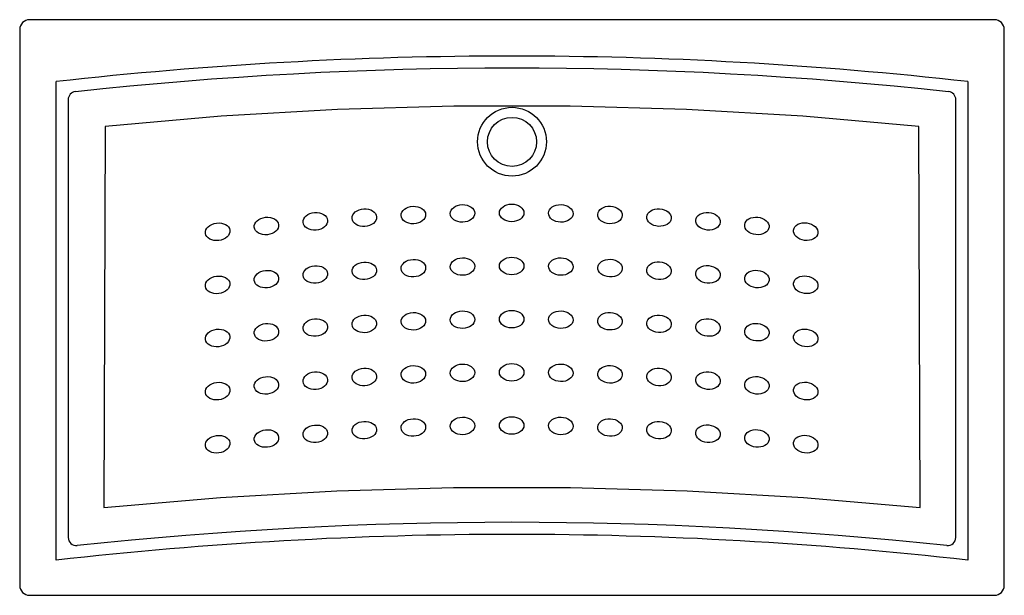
# Model space of a CAD drawing. Header units: millimetres. Extents: x -0.6 to 0.6, y 0 to 0.7.
import ezdxf

# ---------------------------------------------------------------- set-up
doc = ezdxf.new("R2010")
doc.units = ezdxf.units.MM
doc.layers.add('BLOCKS', color=3, linetype='Continuous')

msp = doc.modelspace()

# ---------------------------------------------------------------- linework, layer by layer
at = {"layer": 'BLOCKS'}
for p, q in [((0.59, 0.7042), (-0.59, 0.7042)), ((-0.6021, 0.6921), (-0.6021, 0.0121)), ((0.6021, 0.0121), (0.6021, 0.6921)), ((-0.5576, 0.043), (-0.5576, 0.6284)), ((0.5576, 0.6284), (0.5576, 0.043)), ((-0.5428, 0.6062), (-0.5428, 0.0707)), ((0.5428, 0.0707), (0.5428, 0.6062)), ((-0.4976, 0.5737), (-0.499, 0.1075)), ((0.499, 0.1075), (0.4976, 0.5737)), ((-0.59, 0), (0.59, 0))]:
    msp.add_line(p, q, dxfattribs=at)
at = {"layer": 'BLOCKS', "flags": 128}
for points in [[(0.4976, 0.5737), (0.3557, 0.586), (0.2135, 0.5942), (0.0712, 0.5984), (-0.0712, 0.5984), (-0.2135, 0.5942), (-0.3557, 0.586), (-0.4976, 0.5737)], [(-0.499, 0.1075), (-0.3567, 0.1197), (-0.2141, 0.1279), (-0.0714, 0.132), (0.0714, 0.132), (0.2141, 0.1279), (0.3567, 0.1197), (0.499, 0.1075)]]:
    msp.add_lwpolyline(points, dxfattribs=at)
at = {"layer": 'BLOCKS'}
for centre, radius in [((0, 0.5549), 0.0421), ((0, 0.5547), 0.03)]:
    msp.add_circle(centre, radius, dxfattribs=at)
for centre, radius, start, end in [((-0.59, 0.6921), 0.0121, 90, 180), ((0.59, 0.6921), 0.0121, 0, 90), ((0, -4.3183), 4.978, 83.5688, 96.4312), ((0, -4.3183), 4.9632, 83.8248, 96.1752), ((-0.5328, 0.6062), 0.01, 96.1752, 180), ((0.5328, 0.6062), 0.01, 0, 83.8248), ((0, -4.8783), 4.9676, 83.8552, 96.1448), ((0, -4.8783), 4.9528, 83.536, 96.464), ((-0.5328, 0.0707), 0.01, 180, 276.1448), ((0.5328, 0.0707), 0.01, 263.8552, 0), ((-0.59, 0.0121), 0.0121, 180, 270), ((0.59, 0.0121), 0.0121, 270, 0)]:
    msp.add_arc(centre, radius, start, end, dxfattribs=at)
for centre, major_axis, ratio in [((-0.1806, 0.462), (-0.015, -0.0009), 0.714745), ((-0.1206, 0.4652), (-0.015, -0.0006), 0.714745), ((-0.0605, 0.4672), (-0.015, -0.0003), 0.714744), ((-0.0004, 0.4678), (-0.015, 0), 0.714744), ((0.0597, 0.4672), (-0.015, 0.0004), 0.714744), ((0.1198, 0.4653), (-0.015, 0.0007), 0.714745), ((0.1798, 0.4621), (-0.015, 0.001), 0.714745), ((-0.3003, 0.4518), (0.0149, 0.0016), 0.714747), ((-0.2405, 0.4575), (-0.015, -0.0012), 0.714746), ((0.2397, 0.4576), (-0.015, 0.0013), 0.714746), ((0.2995, 0.4519), (-0.0149, 0.0016), 0.714747), ((-0.36, 0.4447), (0.0149, 0.0019), 0.714748), ((0.3592, 0.4449), (-0.0149, 0.002), 0.714748), ((-0.1206, 0.4002), (0.015, 0.0006), 0.714745), ((-0.0605, 0.4022), (0.015, 0.0003), 0.714744), ((-0.0004, 0.4028), (0.015, 0), 0.714744), ((0.0597, 0.4022), (0.015, -0.0004), 0.714744), ((0.1198, 0.4003), (0.015, -0.0007), 0.714745), ((-0.3003, 0.3868), (0.0149, 0.0016), 0.714747), ((-0.2405, 0.3925), (0.015, 0.0012), 0.714746), ((-0.1806, 0.397), (0.015, 0.0009), 0.714745), ((0.1798, 0.3971), (0.015, -0.001), 0.714745), ((0.2397, 0.3926), (0.015, -0.0013), 0.714746), ((0.2995, 0.3869), (0.0149, -0.0016), 0.714747), ((-0.36, 0.3798), (0.0149, 0.0019), 0.714748), ((0.3592, 0.3799), (0.0149, -0.002), 0.714748), ((-0.2405, 0.3276), (0.015, 0.0012), 0.714746), ((-0.1806, 0.332), (0.015, 0.0009), 0.714745), ((-0.1206, 0.3352), (0.015, 0.0006), 0.714745), ((-0.0605, 0.3372), (0.015, 0.0003), 0.714744), ((-0.0004, 0.3378), (0.015, 0), 0.714744), ((0.0597, 0.3372), (0.015, -0.0004), 0.714744), ((0.1198, 0.3353), (0.015, -0.0007), 0.714745), ((0.1798, 0.3321), (0.015, -0.001), 0.714745), ((0.2397, 0.3276), (0.015, -0.0013), 0.714746), ((-0.36, 0.3148), (0.0149, 0.0019), 0.714748), ((-0.3003, 0.3218), (-0.0149, -0.0016), 0.714747), ((0.2995, 0.3219), (0.0149, -0.0016), 0.714747), ((0.3592, 0.3149), (0.0149, -0.002), 0.714748), ((-0.1806, 0.2671), (0.015, 0.0009), 0.714745), ((-0.1206, 0.2703), (0.015, 0.0006), 0.714745), ((-0.0605, 0.2722), (0.015, 0.0003), 0.714744), ((-0.0004, 0.2728), (0.015, 0), 0.714744), ((0.0597, 0.2722), (0.015, -0.0004), 0.714744), ((0.1198, 0.2703), (0.015, -0.0007), 0.714745), ((0.1798, 0.2671), (0.015, -0.001), 0.714745), ((-0.3003, 0.2568), (0.0149, 0.0016), 0.714747), ((-0.2405, 0.2626), (0.015, 0.0012), 0.714746), ((0.2397, 0.2627), (0.015, -0.0013), 0.714746), ((0.2995, 0.2569), (0.0149, -0.0016), 0.714747), ((-0.36, 0.2498), (0.0149, 0.0019), 0.714748), ((0.3592, 0.2499), (0.0149, -0.002), 0.714748), ((-0.0605, 0.2072), (0.015, 0.0003), 0.714744), ((-0.0004, 0.2078), (0.015, 0), 0.714744), ((0.0597, 0.2072), (0.015, -0.0004), 0.714744), ((-0.2405, 0.1976), (0.015, 0.0012), 0.714746), ((-0.1806, 0.2021), (0.015, 0.0009), 0.714745), ((-0.1206, 0.2053), (0.015, 0.0006), 0.714745), ((0.1198, 0.2053), (0.015, -0.0007), 0.714745), ((0.1798, 0.2021), (0.015, -0.001), 0.714745), ((0.2397, 0.1977), (0.015, -0.0013), 0.714746), ((-0.36, 0.1848), (0.0149, 0.0019), 0.714748), ((-0.3003, 0.1918), (0.0149, 0.0016), 0.714747), ((0.2995, 0.1919), (0.0149, -0.0016), 0.714747), ((0.3592, 0.1849), (0.0149, -0.002), 0.714748)]:
    msp.add_ellipse(centre, major_axis=major_axis, ratio=ratio, dxfattribs=at)

doc.saveas('drawing.dxf')
